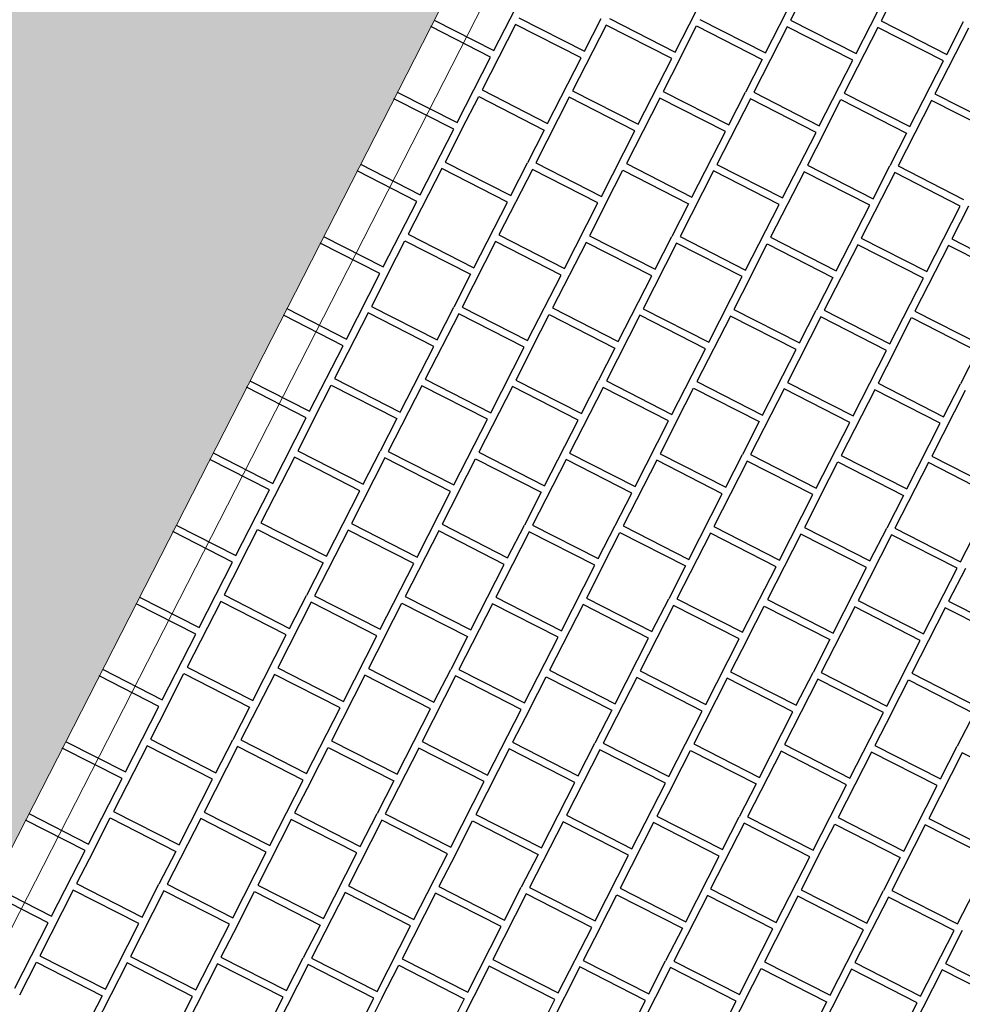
# Model space of a CAD drawing. Header units: millimetres. Extents: x 91549 to 157794, y 81579 to 142563.
# Tile 46 of 112: x 116646 to 117938, y 127428 to 128778. Entities that reach past the tile are written whole.
import ezdxf

# ---------------------------------------------------------------- set-up
doc = ezdxf.new("R2010")
doc.units = ezdxf.units.MM
doc.header["$LTSCALE"] = 0.5
doc.header["$MEASUREMENT"] = 0
doc.linetypes.add('PLINE', pattern=[0])
doc.layers.add('256- Faste himlinger og overflatebehandling(Nye konstruksjoner)', color=7, linetype='Continuous', lineweight=0)
for name, color, linetype in [('761- Veger (kjøreveger_ sykkel- og gangveier mv) (Skravur)(Nye konstruksjoner)', 7, 'Continuous'), ('761- Veger (kjøreveger_ sykkel- og gangveier mv)(Nye konstruksjoner)', 7, 'Continuous'), ('842-M___1_100 Målsetting bygning(Nye konstruksjoner)', 7, 'Continuous')]:
    doc.layers.add(name, color=color, linetype=linetype)
doc.styles.add('GENERATED_STYLE_1', font='arial.ttf')
doc.dimstyles.new('GENERATED_STYLE__1', dxfattribs={"dimtxt": 270.000005, "dimasz": 190, "dimexe": 0.18, "dimexo": 0.0625, "dimgap": 0, "dimtad": 1, "dimdec": 0, "dimzin": 0, "dimdsep": 46, "dimtxsty": 'GENERATED_STYLE_1', "dimblk": 'ARROWHEAD_6', "dimblk1": 'ARROWHEAD_6', "dimblk2": 'ARROWHEAD_6', "dimcen": 0.09, "dimse1": 1, "dimse2": 1, "dimclrd": 256, "dimclre": 256, "dimclrt": 256, "dimadec": 1, "dimazin": 0, "dimtfac": 1, "dimtdec": 4, "dimtmove": 0, "dimatfit": 3, "dimfxl": 1, "dimtolj": 1, "dimtzin": 0, "dimarcsym": 0})

# ---------------------------------------------------------------- blocks, each defined once
blk = doc.blocks.new('*X122', base_point=(-1071196.2, -15782375.2))
at = {"layer": '761- Veger (kjøreveger_ sykkel- og gangveier mv) (Skravur)(Nye konstruksjoner)', "linetype": 'PLINE'}
for p, q in [((117748.8, 128867.6), (117702.8, 128777.7)), ((117295.9, 128736), (117341.9, 128825.9)), ((117544.4, 128733.9), (117590.3, 128823.8)), ((117668.6, 128732.8), (117714.5, 128822.7)), ((117792.8, 128731.7), (117838.7, 128821.7)), ((117850, 128821.6), (117827, 128776.6)), ((117214, 128777.8), (117295.9, 128736)), ((117330.2, 128780.9), (117420.2, 128734.9)), ((117420.2, 128734.9), (117443.1, 128779.9)), ((117454.4, 128779.8), (117544.4, 128733.9)), ((117578.6, 128778.7), (117668.6, 128732.8)), ((117702.8, 128777.7), (117792.8, 128731.7)), ((117827, 128776.6), (117917, 128730.7)), ((117917, 128730.7), (117940, 128775.6)), ((117291.4, 128727), (117209.4, 128768.8)), ((117325.6, 128771.9), (117279.7, 128681.9)), ((117415.6, 128725.9), (117325.6, 128771.9)), ((117449.8, 128770.8), (117403.9, 128680.9)), ((117539.8, 128724.9), (117449.8, 128770.8)), ((117551.1, 128724.8), (117574, 128769.8)), ((117574, 128769.8), (117664, 128723.8)), ((117698.2, 128768.7), (117652.3, 128678.7)), ((117788.2, 128722.7), (117698.2, 128768.7)), ((117822.5, 128767.6), (117776.5, 128677.7)), ((117912.4, 128721.7), (117822.5, 128767.6)), ((117946.7, 128766.6), (117900.7, 128676.6)), ((117245.4, 128637.1), (117291.4, 128727)), ((117369.6, 128636), (117415.6, 128725.9)), ((117493.8, 128634.9), (117539.8, 128724.9)), ((117551.1, 128724.8), (117528.1, 128679.8)), ((117664, 128723.8), (117641, 128678.8)), ((117742.2, 128632.8), (117788.2, 128722.7)), ((117866.5, 128631.7), (117912.4, 128721.7)), ((117279.7, 128681.9), (117369.6, 128636)), ((117403.9, 128680.9), (117493.8, 128634.9)), ((117528.1, 128679.8), (117618, 128633.9)), ((117240.8, 128628.1), (117158.9, 128669.9)), ((117163.5, 128678.9), (117245.4, 128637.1)), ((117252.1, 128628), (117275.1, 128672.9)), ((117275.1, 128672.9), (117365, 128627)), ((117399.3, 128671.9), (117353.3, 128581.9)), ((117489.2, 128625.9), (117399.3, 128671.9)), ((117523.5, 128670.8), (117477.6, 128580.9)), ((117613.4, 128624.9), (117523.5, 128670.8)), ((117647.7, 128669.7), (117601.8, 128579.8)), ((117618, 128633.9), (117641, 128678.8)), ((117737.7, 128623.8), (117647.7, 128669.7)), ((117652.3, 128678.7), (117742.2, 128632.8)), ((117748.9, 128623.7), (117771.9, 128668.7)), ((117771.9, 128668.7), (117861.9, 128622.7)), ((117776.5, 128677.7), (117866.5, 128631.7)), ((117896.1, 128667.6), (117850.2, 128577.7)), ((117986.1, 128621.7), (117896.1, 128667.6)), ((117900.7, 128676.6), (117990.7, 128630.7)), ((117194.9, 128538.1), (117240.8, 128628.1)), ((117252.1, 128628), (117229.1, 128583)), ((117365, 128627), (117342.1, 128582)), ((117443.3, 128536), (117489.2, 128625.9)), ((117567.5, 128534.9), (117613.4, 128624.9)), ((117691.7, 128533.9), (117737.7, 128623.8)), ((117748.9, 128623.7), (117726, 128578.7)), ((117861.9, 128622.7), (117838.9, 128577.8)), ((117113, 128580), (117194.9, 128538.1)), ((117224.5, 128574), (117178.6, 128484.1)), ((117314.5, 128528.1), (117224.5, 128574)), ((117229.1, 128583), (117319.1, 128537.1)), ((117348.8, 128572.9), (117302.8, 128483)), ((117319.1, 128537.1), (117342.1, 128582)), ((117438.7, 128527), (117348.8, 128572.9)), ((117353.3, 128581.9), (117443.3, 128536)), ((117450, 128526.9), (117473, 128571.9)), ((117473, 128571.9), (117562.9, 128525.9)), ((117477.6, 128580.9), (117567.5, 128534.9)), ((117601.8, 128579.8), (117691.7, 128533.9)), ((117726, 128578.7), (117815.9, 128532.8)), ((117815.9, 128532.8), (117838.9, 128577.8)), ((117850.2, 128577.7), (117940.1, 128531.7)), ((117190.3, 128529.1), (117108.4, 128571)), ((117597.2, 128570.8), (117551.2, 128480.9)), ((117687.1, 128524.9), (117597.2, 128570.8)), ((117721.4, 128569.7), (117675.4, 128479.8)), ((117811.3, 128523.8), (117721.4, 128569.7)), ((117845.6, 128568.7), (117799.6, 128478.7)), ((117935.5, 128522.7), (117845.6, 128568.7)), ((117144.3, 128439.2), (117190.3, 128529.1)), ((117268.6, 128438.1), (117314.5, 128528.1)), ((117392.8, 128437), (117438.7, 128527)), ((117450, 128526.9), (117427, 128481.9)), ((117562.9, 128525.9), (117539.9, 128481)), ((117641.2, 128434.9), (117687.1, 128524.9)), ((117765.4, 128433.8), (117811.3, 128523.8)), ((117889.6, 128432.8), (117935.5, 128522.7)), ((117946.8, 128522.6), (117923.9, 128477.7)), ((117062.4, 128481), (117144.3, 128439.2)), ((117178.6, 128484.1), (117268.6, 128438.1)), ((117302.8, 128483), (117392.8, 128437)), ((117427, 128481.9), (117517, 128436)), ((117517, 128436), (117539.9, 128481)), ((117551.2, 128480.9), (117641.2, 128434.9)), ((117675.4, 128479.8), (117765.4, 128433.8)), ((117799.6, 128478.7), (117889.6, 128432.8)), ((117923.9, 128477.7), (118013.8, 128431.7)), ((117139.7, 128430.2), (117057.8, 128472)), ((117151, 128430.1), (117174, 128475.1)), ((117174, 128475.1), (117264, 128429.1)), ((117298.2, 128474), (117252.3, 128384)), ((117388.2, 128428.1), (117298.2, 128474)), ((117422.4, 128472.9), (117376.5, 128383)), ((117512.4, 128427), (117422.4, 128472.9)), ((117546.6, 128471.9), (117500.7, 128381.9)), ((117636.6, 128425.9), (117546.6, 128471.9)), ((117647.9, 128425.8), (117670.8, 128470.8)), ((117670.8, 128470.8), (117760.8, 128424.9)), ((117795.1, 128469.7), (117749.1, 128379.8)), ((117885, 128423.8), (117795.1, 128469.7)), ((117919.3, 128468.7), (117873.3, 128378.7)), ((118009.2, 128422.7), (117919.3, 128468.7)), ((117093.8, 128340.2), (117139.7, 128430.2)), ((117151, 128430.1), (117128.1, 128385.1)), ((117264, 128429.1), (117241, 128384.1)), ((117342.2, 128338.1), (117388.2, 128428.1)), ((117466.4, 128337), (117512.4, 128427)), ((117590.6, 128336), (117636.6, 128425.9)), ((117647.9, 128425.8), (117624.9, 128380.9)), ((117760.8, 128424.9), (117737.8, 128379.9)), ((117839.1, 128333.8), (117885, 128423.8)), ((117128.1, 128385.1), (117218, 128339.2)), ((117218, 128339.2), (117241, 128384.1)), ((117252.3, 128384), (117342.2, 128338.1)), ((117376.5, 128383), (117466.4, 128337)), ((117089.2, 128331.2), (117007.3, 128373.1)), ((117011.9, 128382.1), (117093.8, 128340.2)), ((117123.5, 128376.1), (117077.5, 128286.2)), ((117213.4, 128330.2), (117123.5, 128376.1)), ((117247.7, 128375.1), (117201.7, 128285.1)), ((117337.6, 128329.1), (117247.7, 128375.1)), ((117348.9, 128329), (117371.9, 128374)), ((117371.9, 128374), (117461.8, 128328)), ((117496.1, 128372.9), (117450.2, 128283)), ((117586, 128327), (117496.1, 128372.9)), ((117500.7, 128381.9), (117590.6, 128336)), ((117620.3, 128371.9), (117574.4, 128281.9)), ((117710.3, 128325.9), (117620.3, 128371.9)), ((117624.9, 128380.9), (117714.9, 128334.9)), ((117744.5, 128370.8), (117698.6, 128280.8)), ((117714.9, 128334.9), (117737.8, 128379.9)), ((117834.5, 128324.8), (117744.5, 128370.8)), ((117749.1, 128379.8), (117839.1, 128333.8)), ((117845.8, 128324.8), (117868.7, 128369.7)), ((117868.7, 128369.7), (117958.7, 128323.8)), ((117873.3, 128378.7), (117963.3, 128332.8)), ((117043.3, 128241.3), (117089.2, 128331.2)), ((117167.5, 128240.2), (117213.4, 128330.2)), ((117291.7, 128239.2), (117337.6, 128329.1)), ((117348.9, 128329), (117326, 128284)), ((117461.8, 128328), (117438.9, 128283.1)), ((117540.1, 128237), (117586, 128327)), ((117664.3, 128236), (117710.3, 128325.9)), ((117788.5, 128234.9), (117834.5, 128324.8)), ((117845.8, 128324.8), (117822.8, 128279.8)), ((117958.7, 128323.8), (117935.7, 128278.8)), ((116961.4, 128283.1), (117043.3, 128241.3)), ((117050, 128232.2), (117072.9, 128277.2)), ((117072.9, 128277.2), (117162.9, 128231.2)), ((117077.5, 128286.2), (117167.5, 128240.2)), ((117197.1, 128276.1), (117151.2, 128186.2)), ((117287.1, 128230.2), (117197.1, 128276.1)), ((117201.7, 128285.1), (117291.7, 128239.2)), ((117321.4, 128275), (117275.4, 128185.1)), ((117411.3, 128229.1), (117321.4, 128275)), ((117326, 128284), (117415.9, 128238.1)), ((117415.9, 128238.1), (117438.9, 128283.1)), ((117450.2, 128283), (117540.1, 128237)), ((117574.4, 128281.9), (117664.3, 128236)), ((117698.6, 128280.8), (117788.5, 128234.9)), ((117822.8, 128279.8), (117912.7, 128233.8)), ((117912.7, 128233.8), (117935.7, 128278.8)), ((117038.7, 128232.3), (116956.8, 128274.1)), ((117445.6, 128274), (117399.6, 128184)), ((117535.5, 128228), (117445.6, 128274)), ((117546.8, 128227.9), (117569.8, 128272.9)), ((117569.8, 128272.9), (117659.7, 128227)), ((117694, 128271.8), (117648, 128181.9)), ((117783.9, 128225.9), (117694, 128271.8)), ((117818.2, 128270.8), (117772.3, 128180.8)), ((117908.1, 128224.8), (117818.2, 128270.8)), ((117942.4, 128269.7), (117896.5, 128179.8)), ((116992.7, 128142.4), (117038.7, 128232.3)), ((117050, 128232.2), (117027, 128187.2)), ((117162.9, 128231.2), (117139.9, 128186.3)), ((117241.2, 128140.2), (117287.1, 128230.2)), ((117365.4, 128139.2), (117411.3, 128229.1)), ((117489.6, 128138.1), (117535.5, 128228)), ((117546.8, 128227.9), (117523.8, 128183)), ((117659.7, 128227), (117636.7, 128182)), ((117738, 128136), (117783.9, 128225.9)), ((117862.2, 128134.9), (117908.1, 128224.8)), ((116910.8, 128184.2), (116992.7, 128142.4)), ((117027, 128187.2), (117116.9, 128141.3)), ((117116.9, 128141.3), (117139.9, 128186.3)), ((117151.2, 128186.2), (117241.2, 128140.2)), ((117275.4, 128185.1), (117365.4, 128139.2)), ((117399.6, 128184), (117489.6, 128138.1)), ((117523.8, 128183), (117613.8, 128137)), ((117613.8, 128137), (117636.7, 128182)), ((117648, 128181.9), (117738, 128136)), ((117772.3, 128180.8), (117862.2, 128134.9)), ((116988.1, 128133.4), (116906.2, 128175.2)), ((117022.4, 128178.2), (116976.5, 128088.3)), ((117112.3, 128132.3), (117022.4, 128178.2)), ((117146.6, 128177.2), (117100.7, 128087.2)), ((117236.6, 128131.2), (117146.6, 128177.2)), ((117247.8, 128131.1), (117270.8, 128176.1)), ((117270.8, 128176.1), (117360.8, 128130.2)), ((117395, 128175), (117349.1, 128085.1)), ((117485, 128129.1), (117395, 128175)), ((117519.2, 128174), (117473.3, 128084)), ((117609.2, 128128), (117519.2, 128174)), ((117643.4, 128172.9), (117597.5, 128083)), ((117733.4, 128127), (117643.4, 128172.9)), ((117744.7, 128126.9), (117767.7, 128171.8)), ((117767.7, 128171.8), (117857.6, 128125.9)), ((117891.9, 128170.8), (117845.9, 128080.8)), ((117981.8, 128124.8), (117891.9, 128170.8)), ((117896.5, 128179.8), (117986.4, 128133.8)), ((116942.2, 128043.4), (116988.1, 128133.4)), ((117066.4, 128042.3), (117112.3, 128132.3)), ((117190.6, 128041.3), (117236.6, 128131.2)), ((117247.8, 128131.1), (117224.9, 128086.2)), ((117360.8, 128130.2), (117337.8, 128085.2)), ((117439, 128039.2), (117485, 128129.1)), ((117563.2, 128038.1), (117609.2, 128128)), ((117687.5, 128037), (117733.4, 128127)), ((117744.7, 128126.9), (117721.7, 128081.9)), ((117857.6, 128125.9), (117834.6, 128080.9)), ((117935.9, 128034.9), (117981.8, 128124.8)), ((116976.5, 128088.3), (117066.4, 128042.3)), ((117100.7, 128087.2), (117190.6, 128041.3)), ((117224.9, 128086.2), (117314.8, 128040.2)), ((116937.6, 128034.4), (116855.7, 128076.3)), ((116860.3, 128085.2), (116942.2, 128043.4)), ((116948.9, 128034.3), (116971.9, 128079.3)), ((116971.9, 128079.3), (117061.8, 128033.4)), ((117096.1, 128078.2), (117050.1, 127988.3)), ((117186, 128032.3), (117096.1, 128078.2)), ((117220.3, 128077.2), (117174.3, 127987.2)), ((117310.2, 128031.2), (117220.3, 128077.2)), ((117344.5, 128076.1), (117298.6, 127986.2)), ((117314.8, 128040.2), (117337.8, 128085.2)), ((117434.4, 128030.2), (117344.5, 128076.1)), ((117349.1, 128085.1), (117439, 128039.2)), ((117445.7, 128030.1), (117468.7, 128075)), ((117468.7, 128075), (117558.6, 128029.1)), ((117473.3, 128084), (117563.2, 128038.1)), ((117592.9, 128074), (117547, 127984)), ((117682.9, 128028), (117592.9, 128074)), ((117597.5, 128083), (117687.5, 128037)), ((117717.1, 128072.9), (117671.2, 127983)), ((117807.1, 128027), (117717.1, 128072.9)), ((117721.7, 128081.9), (117811.7, 128036)), ((117811.7, 128036), (117834.6, 128080.9)), ((117845.9, 128080.8), (117935.9, 128034.9)), ((117841.3, 128071.8), (117795.4, 127981.9)), ((117931.3, 128025.9), (117841.3, 128071.8)), ((116891.7, 127944.5), (116937.6, 128034.4)), ((116948.9, 128034.3), (116925.9, 127989.3)), ((117061.8, 128033.4), (117038.8, 127988.4)), ((117140.1, 127942.3), (117186, 128032.3)), ((117264.3, 127941.3), (117310.2, 128031.2)), ((117388.5, 127940.2), (117434.4, 128030.2)), ((117445.7, 128030.1), (117422.8, 127985.1)), ((117558.6, 128029.1), (117535.7, 127984.1)), ((117636.9, 127938.1), (117682.9, 128028)), ((117761.1, 127937), (117807.1, 128027)), ((117885.3, 127935.9), (117931.3, 128025.9)), ((117942.6, 128025.8), (117919.6, 127980.8)), ((116809.8, 127986.3), (116891.7, 127944.5)), ((116921.3, 127980.4), (116875.4, 127890.4)), ((117011.3, 127934.4), (116921.3, 127980.4)), ((116925.9, 127989.3), (117015.9, 127943.4)), ((117045.5, 127979.3), (116999.6, 127889.3)), ((117015.9, 127943.4), (117038.8, 127988.4)), ((117135.5, 127933.3), (117045.5, 127979.3)), ((117050.1, 127988.3), (117140.1, 127942.3)), ((117146.8, 127933.2), (117169.7, 127978.2)), ((117169.7, 127978.2), (117259.7, 127932.3)), ((117174.3, 127987.2), (117264.3, 127941.3)), ((117298.6, 127986.2), (117388.5, 127940.2)), ((117422.8, 127985.1), (117512.7, 127939.1)), ((117512.7, 127939.1), (117535.7, 127984.1)), ((117547, 127984), (117636.9, 127938.1)), ((117671.2, 127983), (117761.1, 127937)), ((117795.4, 127981.9), (117885.3, 127935.9)), ((117919.6, 127980.8), (118009.5, 127934.9)), ((116887.1, 127935.5), (116805.2, 127977.3)), ((117294, 127977.2), (117248, 127887.2)), ((117383.9, 127931.2), (117294, 127977.2)), ((117418.2, 127976.1), (117372.2, 127886.1)), ((117508.1, 127930.1), (117418.2, 127976.1)), ((117542.4, 127975), (117496.4, 127885.1)), ((117632.3, 127929.1), (117542.4, 127975)), ((117643.6, 127929), (117666.6, 127974)), ((117666.6, 127974), (117756.5, 127928)), ((117790.8, 127972.9), (117744.9, 127882.9)), ((117880.7, 127927), (117790.8, 127972.9)), ((117915, 127971.8), (117869.1, 127881.9)), ((118004.9, 127925.9), (117915, 127971.8)), ((116841.1, 127845.5), (116887.1, 127935.5)), ((116965.3, 127844.5), (117011.3, 127934.4)), ((117089.5, 127843.4), (117135.5, 127933.3)), ((117146.8, 127933.2), (117123.8, 127888.3)), ((117259.7, 127932.3), (117236.7, 127887.3)), ((117338, 127841.3), (117383.9, 127931.2)), ((117462.2, 127840.2), (117508.1, 127930.1)), ((117586.4, 127839.1), (117632.3, 127929.1)), ((117643.6, 127929), (117620.6, 127884)), ((117756.5, 127928), (117733.6, 127883)), ((117834.8, 127837), (117880.7, 127927)), ((116759.2, 127887.4), (116841.1, 127845.5)), ((116875.4, 127890.4), (116965.3, 127844.5)), ((116999.6, 127889.3), (117089.5, 127843.4)), ((117123.8, 127888.3), (117213.8, 127842.3)), ((117213.8, 127842.3), (117236.7, 127887.3)), ((117248, 127887.2), (117338, 127841.3)), ((117372.2, 127886.1), (117462.2, 127840.2)), ((117496.4, 127885.1), (117586.4, 127839.1)), ((117620.6, 127884), (117710.6, 127838.1)), ((117710.6, 127838.1), (117733.6, 127883)), ((117744.9, 127882.9), (117834.8, 127837)), ((116836.5, 127836.5), (116754.6, 127878.4)), ((116847.8, 127836.4), (116870.8, 127881.4)), ((116870.8, 127881.4), (116960.7, 127835.5)), ((116995, 127880.3), (116949.1, 127790.4)), ((117085, 127834.4), (116995, 127880.3)), ((117119.2, 127879.3), (117073.3, 127789.3)), ((117209.2, 127833.3), (117119.2, 127879.3)), ((117243.4, 127878.2), (117197.5, 127788.3)), ((117333.4, 127832.3), (117243.4, 127878.2)), ((117344.7, 127832.2), (117367.6, 127877.1)), ((117367.6, 127877.1), (117457.6, 127831.2)), ((117491.8, 127876.1), (117445.9, 127786.1)), ((117581.8, 127830.1), (117491.8, 127876.1)), ((117616, 127875), (117570.1, 127785.1)), ((117706, 127829.1), (117616, 127875)), ((117740.3, 127874), (117694.3, 127784)), ((117830.2, 127828), (117740.3, 127874)), ((117841.5, 127827.9), (117864.5, 127872.9)), ((117864.5, 127872.9), (117954.4, 127826.9)), ((117869.1, 127881.9), (117959, 127835.9)), ((116790.6, 127746.6), (116836.5, 127836.5)), ((116847.8, 127836.4), (116824.9, 127791.5)), ((116960.7, 127835.5), (116937.8, 127790.5)), ((117039, 127744.5), (117085, 127834.4)), ((117163.2, 127743.4), (117209.2, 127833.3)), ((117287.4, 127742.3), (117333.4, 127832.3)), ((117344.7, 127832.2), (117321.7, 127787.2)), ((117457.6, 127831.2), (117434.6, 127786.2)), ((117535.8, 127740.2), (117581.8, 127830.1)), ((117660.1, 127739.1), (117706, 127829.1)), ((117784.3, 127738.1), (117830.2, 127828)), ((117841.5, 127827.9), (117818.5, 127782.9)), ((117954.4, 127826.9), (117931.4, 127782)), ((116708.7, 127788.4), (116790.6, 127746.6)), ((116824.9, 127791.5), (116914.8, 127745.5)), ((116914.8, 127745.5), (116937.8, 127790.5)), ((116949.1, 127790.4), (117039, 127744.5)), ((117073.3, 127789.3), (117163.2, 127743.4)), ((116786, 127737.6), (116704.1, 127779.4)), ((116820.3, 127782.5), (116774.3, 127692.5)), ((116910.2, 127736.5), (116820.3, 127782.5)), ((116944.5, 127781.4), (116898.5, 127691.5)), ((117034.4, 127735.5), (116944.5, 127781.4)), ((117045.7, 127735.4), (117068.7, 127780.3)), ((117068.7, 127780.3), (117158.6, 127734.4)), ((117192.9, 127779.3), (117146.9, 127689.3)), ((117282.8, 127733.3), (117192.9, 127779.3)), ((117197.5, 127788.3), (117287.4, 127742.3)), ((117317.1, 127778.2), (117271.2, 127688.3)), ((117407, 127732.3), (117317.1, 127778.2)), ((117321.7, 127787.2), (117411.6, 127741.3)), ((117441.3, 127777.1), (117395.4, 127687.2)), ((117411.6, 127741.3), (117434.6, 127786.2)), ((117531.3, 127731.2), (117441.3, 127777.1)), ((117445.9, 127786.1), (117535.8, 127740.2)), ((117542.5, 127731.1), (117565.5, 127776.1)), ((117565.5, 127776.1), (117655.5, 127730.1)), ((117570.1, 127785.1), (117660.1, 127739.1)), ((117689.7, 127775), (117643.8, 127685.1)), ((117779.7, 127729.1), (117689.7, 127775)), ((117694.3, 127784), (117784.3, 127738.1)), ((117818.5, 127782.9), (117908.5, 127737)), ((117908.5, 127737), (117931.4, 127782)), ((117813.9, 127773.9), (117768, 127684)), ((117903.9, 127728), (117813.9, 127773.9)), ((117938.1, 127772.9), (117892.2, 127682.9)), ((118028.1, 127726.9), (117938.1, 127772.9)), ((116740.1, 127647.6), (116786, 127737.6)), ((116864.3, 127646.6), (116910.2, 127736.5)), ((116988.5, 127645.5), (117034.4, 127735.5)), ((117045.7, 127735.4), (117022.7, 127690.4)), ((117158.6, 127734.4), (117135.7, 127689.4)), ((117236.9, 127643.4), (117282.8, 127733.3)), ((117361.1, 127642.3), (117407, 127732.3)), ((117485.3, 127641.3), (117531.3, 127731.2)), ((117542.5, 127731.1), (117519.6, 127686.1)), ((117655.5, 127730.1), (117632.5, 127685.2)), ((117733.7, 127639.1), (117779.7, 127729.1)), ((117857.9, 127638.1), (117903.9, 127728)), ((116735.5, 127638.7), (116653.6, 127680.5)), ((116658.1, 127689.5), (116740.1, 127647.6)), ((116746.8, 127638.6), (116769.7, 127683.5)), ((116769.7, 127683.5), (116859.7, 127637.6)), ((116774.3, 127692.5), (116864.3, 127646.6)), ((116893.9, 127682.5), (116848, 127592.5)), ((116983.9, 127636.5), (116893.9, 127682.5)), ((116898.5, 127691.5), (116988.5, 127645.5)), ((117018.1, 127681.4), (116972.2, 127591.5)), ((117108.1, 127635.5), (117018.1, 127681.4)), ((117022.7, 127690.4), (117112.7, 127644.5)), ((117142.4, 127680.3), (117096.4, 127590.4)), ((117112.7, 127644.5), (117135.7, 127689.4)), ((117232.3, 127634.4), (117142.4, 127680.3)), ((117146.9, 127689.3), (117236.9, 127643.4)), ((117271.2, 127688.3), (117361.1, 127642.3)), ((117395.4, 127687.2), (117485.3, 127641.3)), ((117519.6, 127686.1), (117609.5, 127640.2)), ((117609.5, 127640.2), (117632.5, 127685.2)), ((117643.8, 127685.1), (117733.7, 127639.1)), ((117768, 127684), (117857.9, 127638.1)), ((117892.2, 127682.9), (117982.1, 127637)), ((117243.6, 127634.3), (117266.6, 127679.3)), ((117266.6, 127679.3), (117356.5, 127633.3)), ((117390.8, 127678.2), (117344.8, 127588.3)), ((117480.7, 127632.3), (117390.8, 127678.2)), ((117515, 127677.1), (117469, 127587.2)), ((117604.9, 127631.2), (117515, 127677.1)), ((117639.2, 127676.1), (117593.2, 127586.1)), ((117729.1, 127630.1), (117639.2, 127676.1)), ((117740.4, 127630), (117763.4, 127675)), ((117763.4, 127675), (117853.3, 127629.1)), ((117887.6, 127673.9), (117841.7, 127584)), ((117977.6, 127628), (117887.6, 127673.9)), ((116689.5, 127548.7), (116735.5, 127638.7)), ((116746.8, 127638.6), (116723.8, 127593.6)), ((116859.7, 127637.6), (116836.7, 127592.6)), ((116937.9, 127546.6), (116983.9, 127636.5)), ((117062.1, 127545.5), (117108.1, 127635.5)), ((117186.4, 127544.4), (117232.3, 127634.4)), ((117243.6, 127634.3), (117220.6, 127589.3)), ((117356.5, 127633.3), (117333.5, 127588.4)), ((117434.8, 127542.3), (117480.7, 127632.3)), ((117559, 127541.2), (117604.9, 127631.2)), ((117683.2, 127540.2), (117729.1, 127630.1)), ((117740.4, 127630), (117717.5, 127585.1)), ((117853.3, 127629.1), (117830.4, 127584.1)), ((117931.6, 127538.1), (117977.6, 127628)), ((116607.6, 127590.5), (116689.5, 127548.7)), ((116723.8, 127593.6), (116813.7, 127547.6)), ((116813.7, 127547.6), (116836.7, 127592.6)), ((116848, 127592.5), (116937.9, 127546.6)), ((116972.2, 127591.5), (117062.1, 127545.5)), ((117096.4, 127590.4), (117186.4, 127544.4)), ((117220.6, 127589.3), (117310.6, 127543.4)), ((117310.6, 127543.4), (117333.5, 127588.4)), ((117344.8, 127588.3), (117434.8, 127542.3)), ((117469, 127587.2), (117559, 127541.2)), ((117593.2, 127586.1), (117683.2, 127540.2)), ((116684.9, 127539.7), (116603, 127581.5)), ((116719.2, 127584.6), (116673.2, 127494.6)), ((116809.1, 127538.6), (116719.2, 127584.6)), ((116843.4, 127583.5), (116797.5, 127493.6)), ((116933.3, 127537.6), (116843.4, 127583.5)), ((116944.6, 127537.5), (116967.6, 127582.5)), ((116967.6, 127582.5), (117057.6, 127536.5)), ((117091.8, 127581.4), (117045.9, 127491.4)), ((117181.8, 127535.4), (117091.8, 127581.4)), ((117216, 127580.3), (117170.1, 127490.4)), ((117306, 127534.4), (117216, 127580.3)), ((117340.2, 127579.3), (117294.3, 127489.3)), ((117430.2, 127533.3), (117340.2, 127579.3)), ((117441.5, 127533.2), (117464.4, 127578.2)), ((117464.4, 127578.2), (117554.4, 127532.3)), ((117588.7, 127577.1), (117542.7, 127487.2)), ((117678.6, 127531.2), (117588.7, 127577.1)), ((117712.9, 127576.1), (117666.9, 127486.1)), ((117802.8, 127530.1), (117712.9, 127576.1)), ((117717.5, 127585.1), (117807.4, 127539.1)), ((117837.1, 127575), (117791.1, 127485.1)), ((117807.4, 127539.1), (117830.4, 127584.1)), ((117927, 127529.1), (117837.1, 127575)), ((117841.7, 127584), (117931.6, 127538.1)), ((116639, 127449.8), (116684.9, 127539.7)), ((116763.2, 127448.7), (116809.1, 127538.6)), ((116887.4, 127447.6), (116933.3, 127537.6)), ((116944.6, 127537.5), (116921.7, 127492.5)), ((117057.6, 127536.5), (117034.6, 127491.5)), ((117135.8, 127445.5), (117181.8, 127535.4)), ((117260, 127444.4), (117306, 127534.4)), ((117384.2, 127443.4), (117430.2, 127533.3)), ((117441.5, 127533.2), (117418.5, 127488.2)), ((117554.4, 127532.3), (117531.4, 127487.3)), ((117632.7, 127441.2), (117678.6, 127531.2)), ((117756.9, 127440.2), (117802.8, 127530.1)), ((117881.1, 127439.1), (117927, 127529.1)), ((117938.3, 127529), (117915.3, 127484)), ((116673.2, 127494.6), (116763.2, 127448.7)), ((116797.5, 127493.6), (116887.4, 127447.6)), ((116921.7, 127492.5), (117011.6, 127446.6)), ((117011.6, 127446.6), (117034.6, 127491.5)), ((117045.9, 127491.4), (117135.8, 127445.5)), ((116645.7, 127440.7), (116668.7, 127485.6)), ((116668.7, 127485.6), (116758.6, 127439.7)), ((116792.9, 127484.6), (116746.9, 127394.6)), ((116882.8, 127438.6), (116792.9, 127484.6)), ((116917.1, 127483.5), (116871.1, 127393.6)), ((117007, 127437.6), (116917.1, 127483.5)), ((117041.3, 127482.5), (116995.3, 127392.5)), ((117131.2, 127436.5), (117041.3, 127482.5)), ((117142.5, 127436.4), (117165.5, 127481.4)), ((117165.5, 127481.4), (117255.4, 127435.4)), ((117170.1, 127490.4), (117260, 127444.4)), ((117289.7, 127480.3), (117243.8, 127390.4)), ((117379.6, 127434.4), (117289.7, 127480.3)), ((117294.3, 127489.3), (117384.2, 127443.4)), ((117413.9, 127479.3), (117368, 127389.3)), ((117503.9, 127433.3), (117413.9, 127479.3)), ((117418.5, 127488.2), (117508.4, 127442.3)), ((117538.1, 127478.2), (117492.2, 127388.2)), ((117508.4, 127442.3), (117531.4, 127487.3)), ((117628.1, 127432.2), (117538.1, 127478.2)), ((117542.7, 127487.2), (117632.7, 127441.2)), ((117666.9, 127486.1), (117756.9, 127440.2)), ((117791.1, 127485.1), (117881.1, 127439.1)), ((117915.3, 127484), (118005.3, 127438)), ((117639.4, 127432.2), (117662.3, 127477.1)), ((117662.3, 127477.1), (117752.3, 127431.2)), ((117786.5, 127476.1), (117740.6, 127386.1)), ((117876.5, 127430.1), (117786.5, 127476.1)), ((117910.7, 127475), (117864.8, 127385)), ((118000.7, 127429.1), (117910.7, 127475)), ((116758.6, 127439.7), (116735.6, 127394.7)), ((116836.9, 127348.7), (116882.8, 127438.6)), ((116961.1, 127347.6), (117007, 127437.6)), ((117085.3, 127346.6), (117131.2, 127436.5)), ((117142.5, 127436.4), (117119.5, 127391.4)), ((117255.4, 127435.4), (117232.5, 127390.5)), ((117333.7, 127344.4), (117379.6, 127434.4)), ((117457.9, 127343.4), (117503.9, 127433.3)), ((117582.1, 127342.3), (117628.1, 127432.2)), ((117639.4, 127432.2), (117616.4, 127387.2)), ((117752.3, 127431.2), (117729.3, 127386.2)), ((117830.5, 127340.2), (117876.5, 127430.1))]:
    blk.add_line(p, q, dxfattribs=at)
blk = doc.blocks.new('*D231', base_point=(-1071196.2, -15782375.2))
at = {"layer": '842-M___1_100 Målsetting bygning(Nye konstruksjoner)', "linetype": 'PLINE'}
for p, q in [((117028.3, 136970.9), (114753.9, 132518.1)), ((114797.5, 132383.5), (114710.4, 132652.6)), ((114587, 132603.3), (114920.9, 132432.8)), ((114753.9, 132518.1), (111115, 125393.6)), ((111158.6, 125259), (111071.4, 125528.1)), ((110948, 125478.9), (111282, 125308.3))]:
    blk.add_line(p, q, dxfattribs=at)
at = {"layer": '842-M___1_100 Målsetting bygning(Nye konstruksjoner)', "insert": (113193.3, 129343.9), "char_height": 270, "attachment_point": 7, "rotation": 242.9436, "style": 'GENERATED_STYLE_1'}
blk.add_mtext('\\A1;{\\pql;\\fArial|b0|i0|c0|p0;\\W1.000000;8\xa0000}', dxfattribs=at)
blk = doc.blocks.new('ARROWHEAD_6')
at = {"linetype": 'Continuous'}
for p, q in [((-0.5, -0.5), (0.5, 0.5)), ((0, 0), (-1, 0))]:
    blk.add_line(p, q, dxfattribs=at)

msp = doc.modelspace()

# ---------------------------------------------------------------- hatches: boundary and pattern name
at = {"layer": '761- Veger (kjøreveger_ sykkel- og gangveier mv) (Skravur)(Nye konstruksjoner)', "linetype": 'Continuous'}
msp.add_hatch(color=256, dxfattribs=at).paths.add_polyline_path([(109953.3, 134970), (106314.4, 127845.6), (114062.3, 123888.2), (115462.1, 126628.8), (115506.2, 126710.7), (115566.1, 126799.2), (115634, 126881.6), (115709.4, 126957.4), (115791.5, 127025.8), (115879.7, 127086.1), (115973.1, 127138), (116071, 127180.9), (116172.4, 127214.4), (116276.6, 127238.3), (116382.5, 127252.3), (116435.9, 127254.3), (117709.5, 129747.9), (117685.1, 129796), (117640.1, 129906.9), (117604.5, 130021.2), (117578.6, 130138.1), (117562.6, 130256.8), (117556.5, 130376.3), (117560.5, 130496), (117574.5, 130614.9), (117598.3, 130732.2), (117632, 130847.1), (117675.1, 130958.8), (117701.2, 131012.7)])

# ---------------------------------------------------------------- linework, layer by layer
at = {"layer": '256- Faste himlinger og overflatebehandling(Nye konstruksjoner)', "linetype": 'PLINE', "flags": 128}
for points in [[(116435.9, 127254.3), (117709.5, 129747.9)], [(117709.5, 129747.9), (116435.9, 127254.3)], [(117754, 129725.2), (116480.3, 127231.6)]]:
    msp.add_lwpolyline(points, dxfattribs=at)

# ---------------------------------------------------------------- block references
at = {"layer": '761- Veger (kjøreveger_ sykkel- og gangveier mv)(Nye konstruksjoner)', "linetype": 'PLINE'}
msp.add_blockref('*X122', (-1071196.2, -15782375.2), dxfattribs=at)

# ---------------------------------------------------------------- dimensions: what is measured, and where the dimension line sits
at = {"layer": '842-M___1_100 Målsetting bygning(Nye konstruksjoner)', "linetype": 'Continuous'}
dim = msp.add_linear_dim(base=(111115, 125393.6), p1=(113067.7, 133379.3), p2=(111744.2, 125072.2), angle=242.9436, dimstyle='GENERATED_STYLE__1', dxfattribs=at)
dim.commit()
dim.dimension.update_dxf_attribs({"geometry": '*D231', "text_midpoint": (113102.9, 128870), "dimtype": 160, "text_rotation": 242.9436})

doc.saveas('drawing.dxf')
